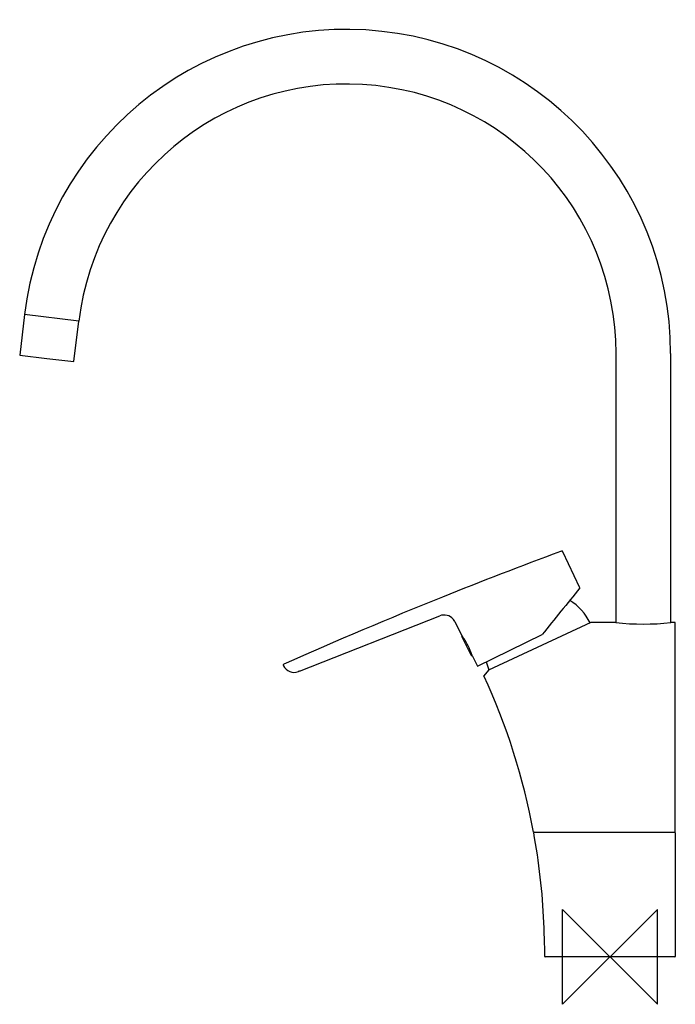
# Model space of a CAD drawing. Header units: millimetres. Extents: x -249 to 27, y -20 to 395.
import ezdxf

# ---------------------------------------------------------------- set-up
doc = ezdxf.new("R2010")
doc.units = ezdxf.units.MM
doc.header["$MEASUREMENT"] = 0
doc.layers.add('ORIGIN', color=6, linetype='Continuous')
doc.layers.add('PLANNING', color=1, linetype='Continuous')

# ---------------------------------------------------------------- blocks, each defined once
blk = doc.blocks.new('242100_r')
at = {"layer": 'ORIGIN'}
for p, q in [((-20, 20), (20, -20)), ((-20, -20), (-20, 20)), ((20, 20), (-20, -20)), ((20, -20), (20, 20))]:
    blk.add_line(p, q, dxfattribs=at)
at = {"layer": 'PLANNING'}
for p, q in [((-246.51, 270.58), (-248.57, 253.52)), ((-223.67, 267.82), (-246.51, 270.58)), ((-225.74, 250.76), (-223.67, 267.82)), ((-248.57, 253.52), (-237.11, 252.13)), ((2.51, 140.8), (2.51, 254.2)), ((25.51, 254.2), (25.51, 140.82)), ((-237.11, 252.13), (-225.74, 250.76)), ((-12.71, 155.4), (-19.82, 170.64)), ((-130.82, 120.36), (-71.68, 143.65)), ((-65.99, 142.16), (-65.98, 142.16)), ((-65.4, 141.27), (-62.34, 135.26)), ((-8.16, 140.82), (-51.21, 120.75)), ((2.37, 140.82), (-8.16, 140.82)), ((27.47, 140.82), (25.57, 140.82)), ((27.47, 52.5), (27.47, 140.82)), ((-58.49, 127.02), (-62.34, 134.91)), ((-55.83, 122.48), (-28.62, 135.75)), ((-58.1, 126.98), (-58.22, 126.93)), ((-58.08, 126.89), (-55.83, 122.48)), ((-51.21, 120.75), (-53.16, 118.42)), ((-32.28, 52.5), (27.47, 52.5)), ((-31.76, 50.12), (-32.14, 52.26)), ((27.47, 52.3), (27.47, 0.2)), ((27.27, 0), (-27.33, 0))]:
    blk.add_line(p, q, dxfattribs=at)
for centre, radius, start, end in [((-110.99, 254.2), 136.5, 0, 173.1079), ((-110.99, 254.2), 113.5, 359.9997, 173.108), ((674.83, -1704.28), 1999.93, 110.35727, 111.88299), ((675.58, -1706.28), 2002.06, 110.34387, 110.3573), ((-20.27, 170.43), 0.5, 25.0416, 110.3439), ((11454.3, -9146.66), 14765.52, 140.950968, 141.049071), ((674.88, -1704.38), 2000.04, 111.88299, 113.95931), ((-28.18, 131.38), 21.87, 25.2662, 59.1541), ((-69.85, 139), 5, 39.5884, 111.5002), ((-69.92, 138.97), 5.07, 26.9741, 39.0888), ((13.97, 245.35), 105.17, 263.6675, 276.3328), ((-62.17, 135.01), 0.2, 124.9439, 205.9833), ((-83.41, 119.28), 26.45, 26.9394, 37.1856), ((-83.83, 119.06), 26.92, 16.9047, 26.9394), ((-58.31, 127.11), 0.2, 205.9879, 296.0121), ((-137.09, 122.86), 0.517, 116.0836, 206.2767), ((-133.07, 124.85), 5, 206.2779, 291.4913), ((-121.15, 95.8), 26.4, 111.4969, 112.4598), ((-26.76, 131.31), 26.38, 195.4985, 203.3474), ((-302.86, 3.05), 275.06, 10.3571, 24.8), ((-31.94, 52.3), 0.202, 96.3546, 189.9858), ((-302.11, 2.52), 274.5, 1.9924, 9.9858), ((27.26, 52.29), 0.209, 2.2261, 82.2185), ((-796.96, -14.7), 769.66, 1.60436, 1.9924), ((-115.91, 2.48), 88.41, 358.5203, 2.8321), ((-27.32, 0.21), 0.208, 182.1667, 267.8831), ((27.27, 0.2), 0.2, 270, 360)]:
    blk.add_arc(centre, radius, start, end, dxfattribs=at)

msp = doc.modelspace()

# ---------------------------------------------------------------- block references
msp.add_blockref('242100_r', (0, 0))

doc.saveas('drawing.dxf')
